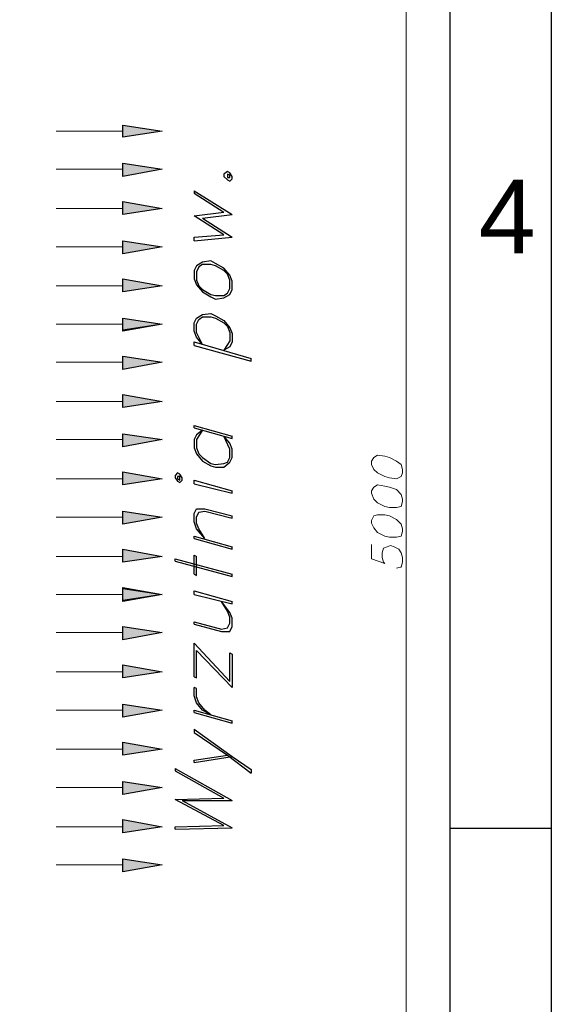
# Model space of a CAD drawing. Header units: millimetres. Extents: x 0 to 1151, y 0 to 297.
# Tile 74 of 93: x 401 to 420, y 121 to 156. Entities that reach past the tile are written whole.
import ezdxf

# ---------------------------------------------------------------- set-up
doc = ezdxf.new("R2010")
doc.units = ezdxf.units.MM
doc.header["$MEASUREMENT"] = 0
doc.layers.get('0').update_dxf_attribs({"linetype": 'CONTINUOUS'})
doc.styles.add('Arial$001H0', font='arial.ttf')

msp = doc.modelspace()

# ---------------------------------------------------------------- hatches: boundary and pattern name
at = {"true_color": 0x000007}
for points in [[(404.791, 152.298), (406.188, 152.086), (404.791, 151.874)], [(404.791, 150.943), (406.188, 150.731), (404.791, 150.477)], [(404.791, 149.588), (406.188, 149.334), (404.791, 149.123)], [(404.791, 148.191), (406.188, 147.98), (404.791, 147.726)], [(404.791, 146.837), (406.188, 146.583), (404.791, 146.371)], [(404.791, 145.44), (406.188, 145.228), (404.791, 144.974)], [(404.791, 145.44), (406.188, 145.228), (404.791, 145.016)], [(404.791, 144.085), (406.188, 143.873), (404.791, 143.619)], [(404.791, 142.73), (406.188, 142.476), (404.791, 142.265)], [(404.791, 141.333), (406.188, 141.122), (404.791, 140.868)], [(404.791, 139.979), (406.188, 139.725), (404.791, 139.513)], [(404.791, 138.582), (406.188, 138.37), (404.791, 138.116)], [(404.791, 137.227), (406.188, 136.973), (404.791, 136.761)], [(404.791, 135.872), (406.188, 135.618), (404.791, 135.407)], [(404.791, 135.83), (406.188, 135.618), (404.791, 135.364)], [(404.791, 134.475), (406.188, 134.264), (404.791, 134.01)], [(404.791, 133.121), (406.188, 132.867), (404.791, 132.655)], [(404.791, 131.724), (406.188, 131.512), (404.791, 131.258)], [(404.791, 130.369), (406.188, 130.115), (404.791, 129.903)], [(404.791, 128.972), (406.188, 128.76), (404.791, 128.506)], [(404.791, 127.617), (406.188, 127.363), (404.791, 127.152)], [(404.791, 126.22), (406.188, 126.009), (404.791, 125.755)]]:
    msp.add_hatch(color=7, dxfattribs=at).paths.add_polyline_path(points)

# ---------------------------------------------------------------- linework, layer by layer
at = {"color": 7, "linetype": 'Continuous', "lineweight": 25, "true_color": 0x000007}
for p, q in [((420.031, 297.011), (420.031, 0)), ((407.331, 149.969), (408.686, 149.123)), ((407.331, 149.08), (408.39, 149.207)), ((407.628, 148.996), (408.686, 149.123)), ((407.628, 148.996), (408.686, 148.318)), ((407.331, 148.191), (408.686, 148.318)), ((407.331, 133.883), (408.601, 132.528)), ((407.331, 132.697), (407.331, 133.883)), ((407.416, 133.629), (408.686, 132.316)), ((407.331, 129.649), (408.686, 129.861)), ((406.654, 129.438), (408.686, 128.295)), ((406.654, 128.337), (408.39, 128.379)), ((406.908, 128.295), (408.686, 127.321)), ((406.908, 128.295), (408.686, 128.295)), ((406.654, 127.279), (408.686, 127.321)), ((420.031, 127.296), (416.433, 127.296))]:
    msp.add_line(p, q, dxfattribs=at)
at = {"color": 7, "linetype": 'Continuous', "lineweight": 18, "true_color": 0x000007}
msp.add_line((416.433, 3.641), (416.433, 293.37), dxfattribs=at)
at = {"color": 7, "linetype": 'Continuous', "lineweight": 9, "true_color": 0x000007}
msp.add_line((414.867, 171.009), (414.867, 106.366), dxfattribs=at)
at = {"color": 7, "linetype": 'Continuous', "lineweight": 5, "true_color": 0x000007}
for p, q in [((404.791, 152.086), (402.421, 152.086)), ((404.791, 150.731), (402.421, 150.731)), ((404.791, 149.334), (402.421, 149.334)), ((404.791, 147.98), (402.421, 147.98)), ((404.791, 146.583), (402.421, 146.583)), ((404.791, 145.228), (402.421, 145.228)), ((404.791, 145.228), (402.421, 145.228)), ((404.791, 143.873), (402.421, 143.873)), ((404.791, 142.476), (402.421, 142.476)), ((404.791, 141.122), (402.421, 141.122)), ((404.791, 139.725), (402.421, 139.725)), ((404.791, 138.37), (402.421, 138.37)), ((404.791, 136.973), (402.421, 136.973)), ((404.791, 135.618), (402.421, 135.618)), ((404.791, 135.618), (402.421, 135.618)), ((404.791, 134.264), (402.421, 134.264)), ((404.791, 132.867), (402.421, 132.867)), ((404.791, 131.512), (402.421, 131.512)), ((404.791, 130.115), (402.421, 130.115)), ((404.791, 128.76), (402.421, 128.76)), ((404.791, 127.363), (402.421, 127.363)), ((404.791, 126.009), (402.421, 126.009))]:
    msp.add_line(p, q, dxfattribs=at)
at = {"color": 7, "linetype": 'Continuous', "lineweight": -2, "true_color": 0x000007}
for points in [[(3.598, 3.641), (416.433, 3.641), (416.433, 293.37), (3.598, 293.37)], [(404.791, 152.298), (406.188, 152.086), (404.791, 151.874)], [(404.791, 150.943), (406.188, 150.731), (404.791, 150.477)], [(404.791, 149.588), (406.188, 149.334), (404.791, 149.123)], [(404.791, 148.191), (406.188, 147.98), (404.791, 147.726)], [(404.791, 146.837), (406.188, 146.583), (404.791, 146.371)], [(404.791, 145.44), (406.188, 145.228), (404.791, 144.974)], [(404.791, 145.44), (406.188, 145.228), (404.791, 145.016)], [(404.791, 144.085), (406.188, 143.873), (404.791, 143.619)], [(404.791, 142.73), (406.188, 142.476), (404.791, 142.265)], [(404.791, 141.333), (406.188, 141.122), (404.791, 140.868)], [(404.791, 139.979), (406.188, 139.725), (404.791, 139.513)], [(404.791, 138.582), (406.188, 138.37), (404.791, 138.116)], [(404.791, 137.227), (406.188, 136.973), (404.791, 136.761)], [(404.791, 135.872), (406.188, 135.618), (404.791, 135.407)], [(404.791, 135.83), (406.188, 135.618), (404.791, 135.364)], [(404.791, 134.475), (406.188, 134.264), (404.791, 134.01)], [(404.791, 133.121), (406.188, 132.867), (404.791, 132.655)], [(404.791, 131.724), (406.188, 131.512), (404.791, 131.258)], [(404.791, 130.369), (406.188, 130.115), (404.791, 129.903)], [(404.791, 128.972), (406.188, 128.76), (404.791, 128.506)], [(404.791, 127.617), (406.188, 127.363), (404.791, 127.152)], [(404.791, 126.22), (406.188, 126.009), (404.791, 125.755)]]:
    msp.add_lwpolyline(points, close=True, dxfattribs=at)
at = {"color": 7, "linetype": 'Continuous', "lineweight": 25, "true_color": 0x000007}
for points in [[(408.39, 150.477), (408.517, 150.35), (408.601, 150.308), (408.686, 150.393), (408.686, 150.477), (408.601, 150.604), (408.517, 150.647), (408.39, 150.562)], [(408.517, 150.435), (408.601, 150.435), (408.601, 150.52), (408.517, 150.562)], [(407.331, 146.837), (407.416, 146.625), (407.628, 146.371), (407.924, 146.202), (408.093, 146.117), (408.39, 146.159), (408.601, 146.286), (408.686, 146.456), (408.686, 146.752), (408.601, 146.964), (408.39, 147.218), (408.093, 147.387), (407.924, 147.472), (407.628, 147.429), (407.416, 147.302), (407.331, 147.133)], [(407.416, 146.794), (407.501, 146.583), (407.628, 146.456), (407.924, 146.286), (408.093, 146.244), (408.39, 146.244), (408.517, 146.329), (408.601, 146.498), (408.601, 146.794), (408.517, 147.006), (408.39, 147.133), (408.093, 147.302), (407.924, 147.345), (407.628, 147.345), (407.501, 147.26), (407.416, 147.091)], [(406.654, 139.767), (406.739, 139.64), (406.823, 139.598), (406.908, 139.682), (406.908, 139.767), (406.823, 139.894), (406.739, 139.936), (406.654, 139.852)], [(406.739, 139.725), (406.823, 139.682), (406.823, 139.809), (406.739, 139.809)]]:
    msp.add_lwpolyline(points, close=True, dxfattribs=at)
for points in [[(407.331, 149.969), (407.331, 149.885), (408.39, 149.207)], [(407.331, 148.191), (407.331, 148.318), (408.39, 148.403), (407.331, 149.08)], [(407.628, 144.508), (407.416, 144.762), (407.331, 144.974), (407.331, 145.27), (407.416, 145.44), (407.628, 145.567), (407.924, 145.609), (408.093, 145.524), (408.39, 145.355), (408.601, 145.101), (408.686, 144.889), (408.686, 144.593), (408.601, 144.424), (408.39, 144.297)], [(407.628, 144.508), (407.416, 144.932), (407.416, 145.228), (407.501, 145.397), (407.628, 145.482), (407.924, 145.482), (408.093, 145.44), (408.39, 145.27), (408.517, 145.143), (408.601, 144.932), (408.601, 144.635), (408.39, 144.297)], [(407.331, 144.466), (407.331, 144.593), (409.363, 144)], [(407.331, 144.466), (409.363, 143.916), (409.363, 144)], [(407.331, 141.545), (407.331, 141.63), (408.686, 141.249)], [(407.331, 141.545), (408.686, 141.164), (408.686, 141.249)], [(407.628, 141.46), (407.416, 141.291), (407.331, 141.122), (407.331, 140.825), (407.416, 140.614), (407.628, 140.36), (407.924, 140.19), (408.093, 140.148), (408.39, 140.148), (408.601, 140.317), (408.686, 140.487), (408.686, 140.783), (408.601, 140.995), (408.39, 141.249)], [(407.628, 141.46), (407.416, 141.122), (407.416, 140.825), (407.501, 140.614), (407.628, 140.487), (407.924, 140.275), (408.093, 140.233), (408.39, 140.275), (408.517, 140.317), (408.601, 140.487), (408.601, 140.783), (408.39, 141.249)], [(407.331, 139.555), (407.331, 139.682), (408.686, 139.301)], [(407.331, 139.555), (408.686, 139.217), (408.686, 139.301)], [(407.712, 137.608), (407.416, 137.947), (407.331, 138.201), (407.331, 138.497), (407.416, 138.666), (407.712, 138.666), (408.686, 138.412)], [(407.712, 137.608), (407.501, 137.947), (407.416, 138.158), (407.416, 138.37), (407.501, 138.539), (407.712, 138.582), (408.686, 138.328), (408.686, 138.412)], [(407.331, 137.608), (407.331, 137.693), (408.686, 137.312)], [(407.331, 137.608), (408.686, 137.227), (408.686, 137.312)], [(406.654, 136.804), (406.654, 136.888), (408.686, 136.338)], [(407.331, 136.338), (407.331, 137.015), (407.416, 136.973)], [(407.331, 136.338), (407.416, 136.296), (407.416, 136.973)], [(406.654, 136.804), (408.686, 136.253), (408.686, 136.338)], [(407.331, 135.618), (407.331, 135.745), (408.686, 135.364)], [(407.331, 135.618), (408.686, 135.28), (408.686, 135.364)], [(407.331, 134.56), (408.305, 134.306), (408.601, 134.306), (408.686, 134.475), (408.686, 134.772), (408.601, 134.983), (408.305, 135.364)], [(407.331, 134.56), (407.331, 134.645), (408.305, 134.391), (408.517, 134.433), (408.601, 134.602), (408.601, 134.814), (408.517, 135.026), (408.305, 135.364)], [(407.331, 132.697), (407.416, 132.655), (407.416, 133.629)], [(408.601, 132.528), (408.601, 133.544), (408.686, 133.502), (408.686, 132.316)], [(407.924, 131.343), (407.628, 131.512), (407.416, 131.766), (407.331, 132.02), (407.331, 132.316)], [(407.924, 131.343), (407.712, 131.512), (407.501, 131.766), (407.416, 131.978), (407.416, 132.274), (407.331, 132.316)], [(407.331, 131.427), (407.331, 131.512), (408.686, 131.131)], [(407.331, 131.427), (408.686, 131.046), (408.686, 131.131)], [(407.331, 130.835), (407.331, 130.708), (408.517, 129.903), (409.363, 129.268)], [(407.331, 130.835), (408.686, 129.861), (409.363, 129.395), (409.363, 129.268)], [(407.331, 129.649), (407.331, 129.734), (408.517, 129.903)], [(406.654, 129.438), (406.654, 129.353), (408.39, 128.379)], [(406.654, 127.279), (406.654, 127.363), (408.39, 127.406), (406.654, 128.337)]]:
    msp.add_lwpolyline(points, dxfattribs=at)
at = {"color": 7, "linetype": 'Continuous', "lineweight": 9, "true_color": 0x000007}
for points in [[(413.639, 140.233), (413.724, 140.063), (413.851, 139.936), (414.105, 139.809), (414.274, 139.767), (414.528, 139.725), (414.697, 139.809), (414.74, 139.936), (414.74, 140.063), (414.697, 140.233), (414.528, 140.36), (414.274, 140.487), (414.105, 140.529), (413.851, 140.571), (413.724, 140.487), (413.639, 140.36)], [(413.639, 139.217), (413.724, 139.005), (413.851, 138.878), (414.105, 138.751), (414.274, 138.709), (414.528, 138.709), (414.697, 138.751), (414.74, 138.92), (414.74, 139.005), (414.697, 139.174), (414.528, 139.344), (414.274, 139.428), (414.105, 139.471), (413.851, 139.513), (413.724, 139.428), (413.639, 139.301)], [(413.639, 138.158), (413.724, 137.989), (413.851, 137.82), (414.105, 137.693), (414.274, 137.65), (414.528, 137.65), (414.697, 137.693), (414.74, 137.862), (414.74, 137.947), (414.697, 138.116), (414.528, 138.285), (414.274, 138.412), (414.105, 138.455), (413.851, 138.455), (413.724, 138.412), (413.639, 138.243)]]:
    msp.add_lwpolyline(points, close=True, dxfattribs=at)
msp.add_lwpolyline([(413.639, 137.396), (413.639, 136.888), (414.105, 136.719), (414.062, 136.761), (414.02, 136.931), (414.02, 137.1), (414.062, 137.269), (414.189, 137.312), (414.316, 137.354), (414.443, 137.312), (414.613, 137.227), (414.697, 137.1), (414.74, 136.931), (414.74, 136.761), (414.697, 136.592), (414.655, 136.592), (414.528, 136.55)], dxfattribs=at)

# ---------------------------------------------------------------- texts
at = {"color": 7, "true_color": 0x000007, "style": 'Arial$001H0'}
msp.add_text('4', height=2.613, dxfattribs=at).set_placement((417.449, 147.743))

doc.saveas('drawing.dxf')
